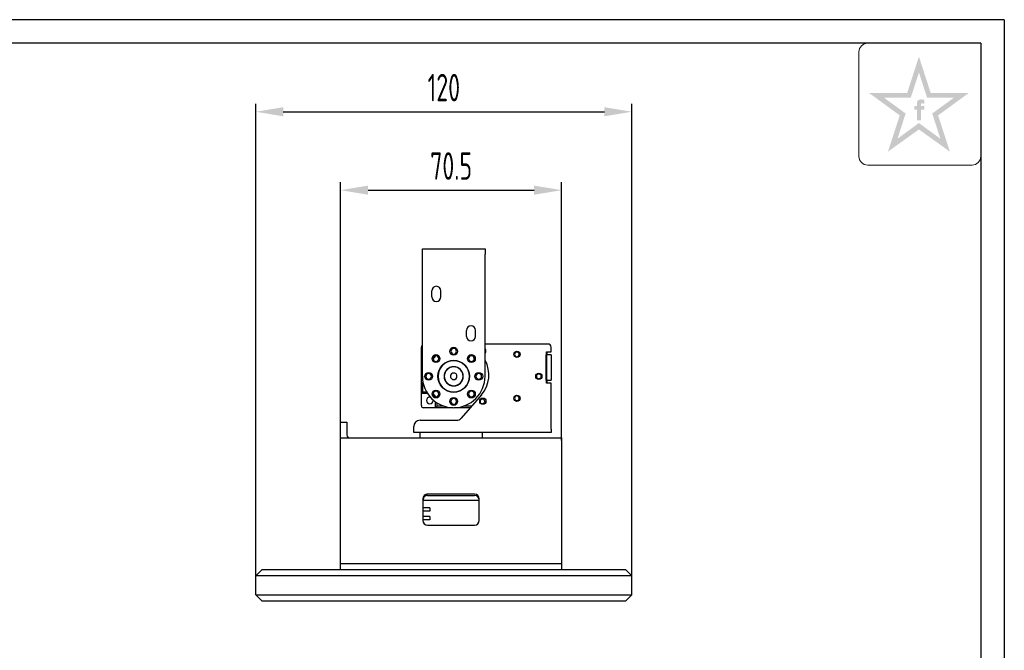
# Model space of a CAD drawing. Header units: inches. Extents: x -39 to 592, y -8 to 438.
# Tile 5 of 5: x 278 to 592, y 237 to 438. Entities that reach past the tile are written whole.
import ezdxf

# ---------------------------------------------------------------- set-up
doc = ezdxf.new("R2010")
doc.units = ezdxf.units.IN
doc.header["$LTSCALE"] = 1.5
doc.header["$MEASUREMENT"] = 0
for name, color, linetype in [('1轮廓实线层', 7, 'Continuous'), ('2细线层', 4, 'Continuous'), ('6文字层', 3, 'Continuous'), ('7标注层', 4, 'Continuous'), ('图框层', 7, 'Continuous')]:
    doc.layers.add(name, color=color, linetype=linetype)
doc.styles.add('PC_TEXTSTYLE', font='ISOCP.SHX', dxfattribs={"width": 0.707, "bigfont": 'GBCBIG.SHX'})
doc.dimstyles.new('GB_LINEAR', dxfattribs={"dimtxt": 3.5, "dimasz": 3.5, "dimexe": 1, "dimexo": 0, "dimgap": 1.5, "dimtad": 1, "dimdsep": 46, "dimtxsty": 'PC_TEXTSTYLE', "dimcen": 0, "dimclrd": 256, "dimclrt": 3, "dimadec": 0, "dimazin": 2, "dimtp": 0.1, "dimtm": 0.1, "dimtfac": 0.71, "dimtdec": 3, "dimtmove": 0, "dimatfit": 3, "dimfxl": 1, "dimtfill": 1, "dimarcsym": 0})

# ---------------------------------------------------------------- blocks, each defined once
blk = doc.blocks.new('*D7')
at = {"layer": '7标注层', "color": 0, "lineweight": -2}
for p, q in [((353.63, 260.65), (353.63, 411.15)), ((473.63, 260.65), (473.63, 411.15))]:
    blk.add_line(p, q, dxfattribs=at)
at = {"layer": '7标注层', "lineweight": -2}
blk.add_line((362.38, 408.65), (464.88, 408.65), dxfattribs=at)
at = {"layer": '7标注层'}
for points in [[(362.38, 410.1), (362.38, 407.19), (353.63, 408.65)], [(464.88, 407.19), (464.88, 410.1), (473.63, 408.65)]]:
    blk.add_solid(points, dxfattribs=at)
at = {"layer": 'Defpoints', "color": 0}
for p in [(473.63, 408.65), (353.63, 260.65), (473.63, 260.65)]:
    blk.add_point(p, dxfattribs=at)
at = {"layer": '7标注层', "color": 3, "insert": (413.63, 416.34), "char_height": 8.75, "attachment_point": 5, "style": 'PC_TEXTSTYLE', "bg_fill": 3, "box_fill_scale": 1.25, "bg_fill_color": 257, "bg_fill_transparency": 0}
blk.add_mtext('120', dxfattribs=at)
blk = doc.blocks.new('*D8')
at = {"layer": '7标注层', "color": 0, "lineweight": -2}
for p, q in [((380.71, 309.65), (380.71, 386.15)), ((451.21, 303.82), (451.21, 386.15))]:
    blk.add_line(p, q, dxfattribs=at)
at = {"layer": '7标注层', "lineweight": -2}
blk.add_line((389.46, 383.65), (442.46, 383.65), dxfattribs=at)
at = {"layer": '7标注层'}
for points in [[(389.46, 385.1), (389.46, 382.19), (380.71, 383.65)], [(442.46, 382.19), (442.46, 385.1), (451.21, 383.65)]]:
    blk.add_solid(points, dxfattribs=at)
at = {"layer": 'Defpoints', "color": 0}
for p in [(451.21, 383.65), (380.71, 309.65), (451.21, 303.82)]:
    blk.add_point(p, dxfattribs=at)
at = {"layer": '7标注层', "color": 3, "insert": (415.96, 391.34), "char_height": 8.75, "attachment_point": 5, "style": 'PC_TEXTSTYLE', "bg_fill": 3, "box_fill_scale": 1.25, "bg_fill_color": 257, "bg_fill_transparency": 0}
blk.add_mtext('70.5', dxfattribs=at)
blk = doc.blocks.new('ZwmFrameMain_A3^_^无分区图框^_^landscape')
at = {"layer": '1轮廓实线层'}
for q in [(0, 287), (390, 0)]:
    blk.add_line((390, 287), q, dxfattribs=at)
at = {"layer": '2细线层'}
for q in [(-25, 292), (395, -5)]:
    blk.add_line((395, 292), q, dxfattribs=at)

msp = doc.modelspace()

# ---------------------------------------------------------------- hatches: boundary and pattern name
at = {"layer": '6文字层', "lineweight": 5}
h = msp.add_hatch(color=2, dxfattribs=at)
edge = h.paths.add_edge_path(flags=0)
edge.add_line((565.881, 409.272), (566.989, 409.272))
edge.add_line((566.989, 409.272), (566.989, 410.465))
edge.add_line((566.989, 410.465), (565.894, 410.465))
edge.add_line((565.894, 410.465), (565.894, 411.049))
edge.add_spline(control_points=[(565.894, 411.049), (565.893, 411.118), (565.89, 411.388), (566.419, 411.304), (566.75, 411.255), (566.937, 411.207), (567.015, 411.187)], knot_values=[0, 0, 0, 0, 1.4943482, 5.8188355, 8.4876202, 10.3632598, 10.3632598, 10.3632598, 10.3632598], degree=3, periodic=0)
edge.add_line((567.015, 411.187), (567.015, 412.408))
edge.add_spline(control_points=[(567.015, 412.408), (566.814, 412.456), (566.33, 412.571), (565.636, 412.63), (564.994, 412.34), (564.67, 411.935), (564.616, 411.627), (564.6, 411.54)], knot_values=[0, 0, 0, 0, 4.9341397, 11.9452686, 16.0265909, 21.3569295, 23.4510995, 23.4510995, 23.4510995, 23.4510995], degree=3, periodic=0)
edge.add_line((564.6, 411.54), (564.6, 410.465))
edge.add_line((564.6, 410.465), (563.798, 410.465))
edge.add_line((563.798, 410.465), (563.798, 409.272))
edge.add_line((563.798, 409.272), (564.609, 409.272))
edge.add_line((564.609, 409.272), (564.609, 405.94))
edge.add_line((564.609, 405.94), (565.881, 405.94))
edge.add_line((565.881, 405.94), (565.881, 409.272))
h.paths.add_polyline_path([(581.158, 414.632), (569.006, 414.632), (565.254, 426.225), (561.502, 414.632), (549.35, 414.632), (559.134, 407.498), (555.382, 395.938), (565.254, 403.006), (575.126, 395.938), (571.374, 407.498)])
h.paths.add_polyline_path([(569.492, 408.091), (572.103, 400.046), (565.254, 405.059), (558.405, 400.046), (561.016, 408.091), (554.146, 413.101), (562.635, 413.101), (565.254, 421.185), (567.873, 413.101), (576.362, 413.101)], flags=16)

# ---------------------------------------------------------------- linework, layer by layer
at = {"color": 7, "linetype": 'Continuous', "lineweight": 25}
for p, q in [((406.777, 363.194), (406.777, 364.994)), ((406.777, 364.994), (426.781, 364.994)), ((426.781, 364.994), (426.781, 363.194)), ((406.777, 324.295), (406.777, 363.194)), ((426.781, 324.295), (426.781, 363.194)), ((409.777, 349.644), (409.777, 351.544)), ((412.677, 349.644), (412.677, 351.544)), ((420.881, 337.044), (420.881, 338.944)), ((423.781, 337.044), (423.781, 338.944)), ((406.454, 329.795), (406.454, 333.595)), ((446.888, 334.601), (426.781, 334.601)), ((447.888, 332.101), (447.888, 333.601)), ((446.254, 323.101), (446.254, 331.101)), ((446.388, 332.101), (447.888, 332.101)), ((446.388, 331.101), (446.388, 332.101)), ((447.888, 331.101), (446.388, 331.101)), ((446.388, 331.101), (446.388, 323.101)), ((446.454, 332.101), (446.454, 331.101)), ((447.888, 331.101), (447.888, 323.101)), ((406.454, 329.795), (406.777, 329.472)), ((406.454, 329.795), (406.777, 329.795)), ((406.454, 318.795), (406.454, 329.795)), ((406.954, 319.295), (406.954, 322.423)), ((446.388, 323.101), (447.888, 323.101)), ((446.388, 322.101), (446.388, 323.101)), ((447.888, 322.101), (446.388, 322.101)), ((446.454, 323.101), (446.454, 322.101)), ((447.888, 307.401), (447.888, 322.101)), ((406.954, 319.295), (406.454, 318.795)), ((408.425, 318.795), (406.454, 318.795)), ((406.454, 314.995), (406.454, 318.795)), ((408.117, 319.295), (406.954, 319.295)), ((425.629, 318.381), (419.161, 310.973)), ((410.954, 314.295), (407.154, 314.295)), ((410.204, 316.606), (410.191, 316.772)), ((410.954, 314.295), (410.954, 316.164)), ((410.954, 314.295), (411.454, 314.795)), ((416.592, 314.295), (410.954, 314.295)), ((411.454, 314.795), (411.454, 315.829)), ((413.651, 314.795), (411.454, 314.795)), ((422.061, 314.295), (416.966, 314.295)), ((422.498, 314.795), (419.907, 314.795)), ((380.708, 304.651), (380.708, 309.65)), ((380.708, 309.65), (382.708, 309.65)), ((382.708, 309.65), (382.708, 305.651)), ((404.037, 307.401), (404.037, 308.289)), ((406.037, 310.289), (417.654, 310.289)), ((404.037, 306.401), (404.037, 307.401)), ((447.888, 306.401), (404.037, 306.401)), ((405.963, 306.401), (405.963, 304.651)), ((425.963, 304.651), (425.963, 306.401)), ((447.888, 307.401), (447.888, 306.401)), ((380.708, 304.651), (451.208, 304.651)), ((380.708, 302.996), (380.708, 304.651)), ((380.708, 267.133), (380.708, 302.996)), ((451.208, 304.651), (451.208, 302.996)), ((451.208, 302.996), (451.208, 267.133)), ((423.458, 286.711), (408.458, 286.711)), ((408.458, 286.3), (423.458, 286.3)), ((406.958, 285.233), (406.958, 278.338)), ((406.958, 284.851), (424.958, 284.851)), ((424.958, 278.338), (424.958, 285.233)), ((409.138, 282.351), (406.958, 282.351)), ((409.138, 281.351), (406.958, 281.351)), ((409.138, 282.351), (409.138, 281.351)), ((409.138, 279.551), (406.958, 279.551)), ((409.138, 278.551), (406.958, 278.551)), ((408.458, 276.861), (423.458, 276.861)), ((409.138, 279.551), (409.138, 278.551)), ((380.708, 264.651), (380.708, 267.133)), ((451.208, 267.133), (451.208, 264.651)), ((380.708, 262.651), (380.708, 264.651)), ((380.708, 264.651), (385.708, 264.651)), ((385.708, 264.651), (446.208, 264.651)), ((446.208, 264.651), (451.208, 264.651)), ((451.208, 264.651), (451.208, 262.651)), ((355.628, 262.651), (353.628, 260.651)), ((355.628, 262.651), (363.628, 262.651)), ((363.628, 262.651), (463.628, 262.651)), ((463.628, 262.651), (471.628, 262.651)), ((473.628, 260.651), (471.628, 262.651)), ((363.628, 260.651), (353.628, 260.651)), ((353.628, 254.651), (353.628, 260.651)), ((463.628, 260.651), (363.628, 260.651)), ((473.628, 260.651), (463.628, 260.651)), ((473.628, 254.651), (473.628, 260.651)), ((353.628, 254.651), (363.628, 254.651)), ((353.628, 254.651), (355.628, 252.651)), ((363.628, 254.651), (463.628, 254.651)), ((463.628, 254.651), (473.628, 254.651)), ((471.628, 252.651), (473.628, 254.651)), ((363.628, 252.651), (355.628, 252.651)), ((463.628, 252.651), (363.628, 252.651)), ((471.628, 252.651), (463.628, 252.651))]:
    msp.add_line(p, q, dxfattribs=at)
for centre, radius in [((416.779, 332.295), 1.25), ((411.122, 329.952), 1.25), ((422.436, 329.952), 1.25), ((436.954, 331.295), 1), ((416.779, 324.295), 5.025), ((408.779, 324.295), 1.25), ((424.779, 324.295), 1.25), ((443.954, 324.295), 1), ((411.122, 318.638), 1.25), ((416.779, 316.295), 1.25), ((422.436, 318.638), 1.25), ((436.954, 317.295), 1), ((426.07, 316.365), 1)]:
    msp.add_circle(centre, radius, dxfattribs=at)
for centre, radius, start, end in [((411.227, 351.544), 1.45, 0, 180), ((411.227, 349.644), 1.45, 180, 0), ((422.331, 338.944), 1.45, 0, 180), ((422.331, 337.044), 1.45, 180, 0), ((407.154, 333.595), 0.7, 122.56217, 180), ((416.779, 332.295), 0.9, 90, 270), ((416.779, 332.295), 0.9, 270, 90), ((446.888, 333.601), 1, 0, 90), ((411.122, 329.952), 0.9, 0, 180), ((411.122, 329.952), 0.9, 180, 0), ((422.436, 329.952), 0.9, 0, 180), ((422.436, 329.952), 0.9, 180, 0), ((426.07, 332.365), 1, 315.33672, 44.66328), ((436.954, 331.295), 0.75, 0, 180), ((436.954, 331.295), 0.75, 180, 0), ((416.779, 324.295), 5, 90, 270), ((416.779, 324.295), 3.05, 90, 270), ((416.779, 324.295), 3, 0, 180), ((416.779, 324.295), 5, 270, 90), ((416.779, 324.295), 3.05, 270, 90), ((418.382, 324.71), 9.622, 318.87037, 29.20295), ((416.779, 324.295), 10.002, 180, 0), ((408.779, 324.295), 0.9, 90, 270), ((408.779, 324.295), 0.9, 270, 90), ((416.779, 324.295), 3, 180, 0), ((416.779, 324.295), 1.05, 0, 180), ((416.779, 324.295), 1.05, 180, 0), ((424.779, 324.295), 0.9, 90, 270), ((424.779, 324.295), 0.9, 270, 90), ((443.954, 324.295), 0.75, 70.52878, 289.47122), ((443.954, 324.295), 0.75, 0, 70.52878), ((443.954, 324.295), 0.75, 289.47122, 0), ((409.154, 316.606), 1.05, 81.38897, 180), ((411.122, 318.638), 0.9, 0, 180), ((411.122, 318.638), 0.9, 180, 0), ((422.436, 318.638), 0.9, 0, 180), ((422.436, 318.638), 0.9, 180, 0), ((436.954, 317.295), 0.75, 0, 180), ((407.154, 314.995), 0.7, 180, 270), ((409.154, 316.606), 1.05, 180, 0), ((416.779, 316.295), 0.9, 90, 270), ((416.779, 316.295), 0.9, 270, 90), ((425.954, 316.295), 0.75, 0, 180), ((425.954, 316.295), 0.75, 180, 199.47122), ((425.954, 316.295), 0.75, 199.47122, 340.52878), ((425.954, 316.295), 0.75, 340.52878, 0), ((436.954, 317.295), 0.75, 180, 0), ((406.037, 308.289), 2, 90, 180), ((417.654, 312.289), 2, 270, 318.87037), ((383.708, 305.651), 1, 180, 270)]:
    msp.add_arc(centre, radius, start, end, dxfattribs=at)
for centre, start_param, end_param in [((408.458, 285.233), 1.5707963, 3.1415927), ((408.458, 284.822), 1.5707963, 3.1415927), ((423.458, 285.233), 0, 1.5707963), ((423.458, 284.822), 0, 1.5707963), ((408.458, 278.338), 3.1415927, 4.712389), ((423.458, 278.338), 4.712389, 6.2831853)]:
    msp.add_ellipse(centre, major_axis=(1.5, 0), ratio=0.985016, start_param=start_param, end_param=end_param, dxfattribs=at)
for points, knots in [([(410.244, 329.952), (410.361, 330.02), (410.708, 330.221), (410.891, 330.586), (411.013, 330.828)], [0, 0, 0, 0, 0.3364438, 1, 1, 1, 1]), ([(446.254, 331.101), (446.275, 331.101), (446.357, 331.101), (446.375, 331.101), (446.388, 331.101)], [0, 0, 0, 0, 0.25107399, 1, 1, 1, 1]), ([(446.388, 323.101), (446.375, 323.101), (446.357, 323.101), (446.275, 323.101), (446.254, 323.101)], [0, 0, 0, 0, 0.74892601, 1, 1, 1, 1]), ([(411.016, 317.757), (410.893, 318.001), (410.709, 318.368), (410.36, 318.571), (410.242, 318.639)], [0, 0, 0, 0, 0.6643288, 1, 1, 1, 1])]:
    msp.add_open_spline(points, degree=3, knots=knots, dxfattribs=at)
at = {"layer": '6文字层', "color": 212, "lineweight": 5}
for p, q in [((548.9, 430.5), (585, 430.5)), ((585, 430.5), (585, 394.427)), ((546.108, 394.427), (546.108, 427.708)), ((582.208, 391.635), (548.9, 391.635))]:
    msp.add_line(p, q, dxfattribs=at)
for centre, start, end in [((548.9, 427.708), 90, 180), ((548.9, 394.427), 180, 270), ((582.208, 394.427), 270, 0)]:
    msp.add_arc(centre, 2.792, start, end, dxfattribs=at)

# ---------------------------------------------------------------- next in the draw order: dimensions: what is measured, and where the dimension line sits
at = {"layer": '7标注层'}
dim = msp.add_linear_dim(base=(473.628, 408.646), p1=(353.628, 260.651), p2=(473.628, 260.651), dimstyle='GB_LINEAR', override={"dimscale": 2.5, "dimgap": 1.5, "dimtad": 1, "dimjust": 0, "dimdec": 2, "dimlfac": 1, "dimse1": 0, "dimse2": 0, "dimsd1": 0, "dimsd2": 0, "dimclrd": 256, "dimclre": 0, "dimtofl": 1, "dimtvp": 0.1}, dxfattribs=at)
dim.commit()
dim.dimension.update_dxf_attribs({"geometry": '*D7', "text_midpoint": (413.628, 416.337)})

# ---------------------------------------------------------------- next in the draw order: dimensions: what is measured, and where the dimension line sits
dim = msp.add_linear_dim(base=(451.208, 383.646), p1=(380.708, 309.65), p2=(451.208, 303.823), dimstyle='GB_LINEAR', override={"dimscale": 2.5, "dimgap": 1.5, "dimtad": 1, "dimjust": 0, "dimdec": 2, "dimlfac": 1, "dimse1": 0, "dimse2": 0, "dimsd1": 0, "dimsd2": 0, "dimclrd": 256, "dimclre": 0, "dimtofl": 1, "dimtvp": 0.1}, dxfattribs=at)
dim.commit()
dim.dimension.update_dxf_attribs({"geometry": '*D8', "text_midpoint": (415.958, 391.337)})

# ---------------------------------------------------------------- next in the draw order: block references
at = {"layer": '图框层', "xscale": 1.5, "yscale": 1.5, "zscale": 1.5}
msp.add_blockref('ZwmFrameMain_A3^_^无分区图框^_^landscape', (0, 0), dxfattribs=at)

doc.saveas('drawing.dxf')
